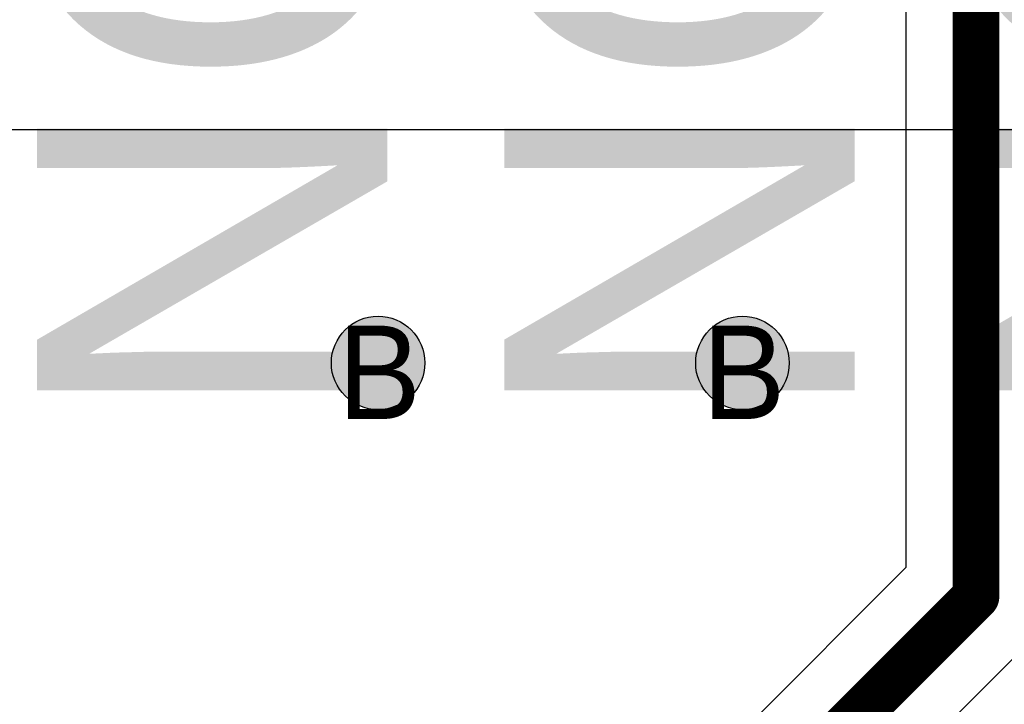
# Model space of a CAD drawing. Header units: millimetres. Extents: x -1.5 to 11.1, y -3 to 5.
# Tile 96 of 256: x 0.595 to 0.806, y 1.877 to 2.023. Entities that reach past the tile are written whole.
import ezdxf

# ---------------------------------------------------------------- set-up
doc = ezdxf.new("R2010")
doc.units = ezdxf.units.MM
doc.header["$MEASUREMENT"] = 0
for name, color, linetype, true_color in [('BottomLayer', 5, 'Continuous', 0x0000ff), ('BottomSolder', 6, 'Continuous', 0xff00ff), ('DrillDrawing', 1, 'Continuous', 0xff0000), ('Metal_2', 7, 'Continuous', 0x7f0000), ('Metal_3', 7, 'Continuous', 0x3f7f00), ('TopLayer', 1, 'Continuous', 0xff0000), ('TopOverlay', 2, 'Continuous', 0xffff00)]:
    doc.layers.add(name, color=color, linetype=linetype, true_color=true_color)
doc.styles.add('textstyle714', font='txt')
doc.styles.add('textstyle715', font='txt')
doc.styles.add('textstyle80', font='txt')
doc.styles.add('textstyle84', font='txt')
doc.styles.add('textstyle88', font='txt')

msp = doc.modelspace()

# ---------------------------------------------------------------- hatches: boundary and pattern name
at = {"layer": 'BottomLayer', "true_color": 0x0000ff}
h = msp.add_hatch(color=5, dxfattribs=at)
edge = h.paths.add_edge_path(flags=0)
edge.add_arc((0.672, 1.95), 0.01, 0, 360)
h = msp.add_hatch(color=5, dxfattribs=at)
edge = h.paths.add_edge_path(flags=0)
edge.add_arc((0.75, 1.95), 0.01, 0, 360)
at = {"layer": 'Metal_2', "true_color": 0x7f0000}
h = msp.add_hatch(color=16, dxfattribs=at)
edge = h.paths.add_edge_path(flags=0)
edge.add_arc((0.672, 1.95), 0.01, 0, 360)
h = msp.add_hatch(color=16, dxfattribs=at)
edge = h.paths.add_edge_path(flags=0)
edge.add_arc((0.75, 1.95), 0.01, 0, 360)
at = {"layer": 'Metal_3', "true_color": 0x3f7f00}
h = msp.add_hatch(color=76, dxfattribs=at)
edge = h.paths.add_edge_path(flags=0)
edge.add_arc((0.672, 1.95), 0.01, 0, 360)
h = msp.add_hatch(color=76, dxfattribs=at)
edge = h.paths.add_edge_path(flags=0)
edge.add_arc((0.75, 1.95), 0.01, 0, 360)
at = {"layer": 'TopLayer', "true_color": 0xff0000}
h = msp.add_hatch(color=1, dxfattribs=at)
edge = h.paths.add_edge_path(flags=0)
edge.add_arc((0.672, 1.95), 0.01, 0, 360)
h = msp.add_hatch(color=1, dxfattribs=at)
edge = h.paths.add_edge_path(flags=0)
edge.add_arc((0.75, 1.95), 0.01, 0, 360)

# ---------------------------------------------------------------- linework, layer by layer
at = {"layer": 'BottomLayer', "color": 5, "true_color": 0x0000ff}
for centre in [(0.672, 1.95), (0.75, 1.95)]:
    msp.add_circle(centre, 0.01, dxfattribs=at)
at = {"layer": 'BottomSolder'}
msp.add_line((0.00541, 2), (1.19459, 2), dxfattribs=at)
at = {"layer": 'Metal_2', "color": 16, "true_color": 0x7f0000}
for centre in [(0.672, 1.95), (0.75, 1.95)]:
    msp.add_circle(centre, 0.01, dxfattribs=at)
at = {"layer": 'Metal_3', "color": 76, "true_color": 0x3f7f00}
for centre in [(0.672, 1.95), (0.75, 1.95)]:
    msp.add_circle(centre, 0.01, dxfattribs=at)
at = {"layer": 'TopLayer'}
for p, q in [((0.785, 2.06571), (0.785, 1.90621)), ((0.785, 1.90621), (0.68939, 1.81061)), ((0.715, 1.79379), (0.81059, 1.88938))]:
    msp.add_line(p, q, dxfattribs=at)
for points in [[(0.8, 1.9, 0.01, 0.01, 0), (0.8, 2.15, 0.01, 0.01, 0)], [(0.7, 1.8, 0.01, 0.01, 0), (0.8, 1.9, 0.01, 0.01, 0)]]:
    msp.add_lwpolyline(points, format="xyseb", dxfattribs=at)
msp.add_lwpolyline([(0.7975, 1.9, 0.005, 0.005, 1), (0.8025, 1.9, 0.005, 0.005, 1)], format="xyseb", close=True, dxfattribs=at)
msp.add_lwpolyline([(0.7975, 1.9, 0.005, 0.005, 1), (0.8025, 1.9, 0.005, 0.005, 1)], format="xyseb", close=True, dxfattribs=at)
at = {"layer": 'TopLayer', "color": 1, "true_color": 0xff0000}
for centre in [(0.672, 1.95), (0.75, 1.95)]:
    msp.add_circle(centre, 0.01, dxfattribs=at)

# ---------------------------------------------------------------- texts
at = {"layer": 'DrillDrawing'}
for style, p in [('textstyle714', (0.66334, 1.938)), ('textstyle715', (0.74134, 1.938))]:
    msp.add_text('B', height=0.02, dxfattribs=dict(at, style=style)).set_placement(p)
at = {"layer": 'TopOverlay'}
for style, p in [('textstyle80', (0.67401, 1.93589)), ('textstyle84', (0.77401, 1.93589)), ('textstyle88', (0.87401, 1.93589))]:
    msp.add_text('NC', height=0.075, rotation=90, dxfattribs=dict(at, style=style)).set_placement(p)

doc.saveas('drawing.dxf')
